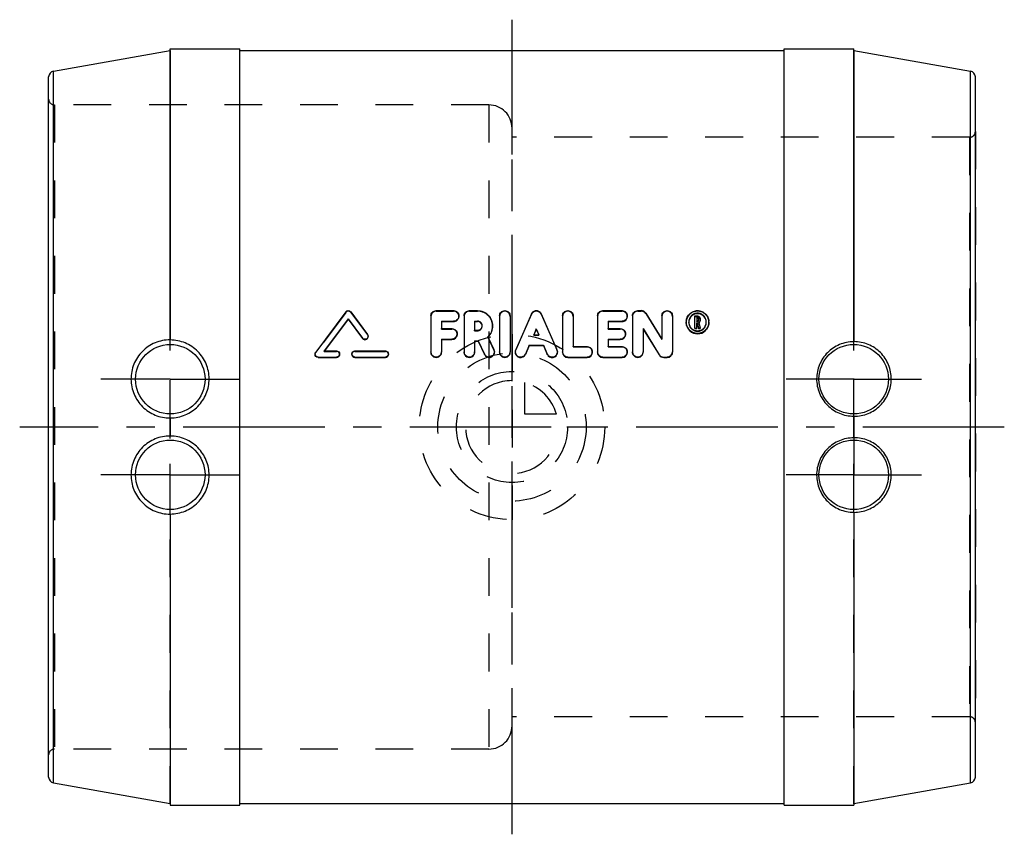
# Model space of a CAD drawing. Header units: millimetres. Extents: x 415 to 585, y 430 to 570.
import ezdxf

# ---------------------------------------------------------------- set-up
doc = ezdxf.new("R2010")
doc.units = ezdxf.units.MM
doc.header["$LTSCALE"] = 65.185185
doc.linetypes.add('CENTER', pattern=[0.6, 0.375, -0.075, 0.075, -0.075])
doc.linetypes.add('HIDDEN', pattern=[0.2, 0.1, -0.1])
for name, color, linetype in [('KOERPER', 7, 'CONTINUOUS'), ('KONST.EL_MIT_GEO', 7, 'CONTINUOUS'), ('KURVEN', 7, 'CONTINUOUS'), ('L1', 7, 'CONTINUOUS')]:
    doc.layers.add(name, color=color, linetype=linetype)

msp = doc.modelspace()

# ---------------------------------------------------------------- linework, layer by layer
at = {"layer": 'KOERPER', "color": 7, "linetype": 'Continuous'}
for p, q in [((420.83, 561.44), (440.96, 564.99)), ((440.96, 564.99), (440.96, 515.03)), ((441, 515.02), (441, 565.3)), ((441, 565.3), (453, 565.3)), ((453, 434.7), (453, 565.3)), ((453, 565), (547, 565)), ((547, 434.7), (547, 565.3)), ((547, 565.3), (559, 565.3)), ((559, 514.72), (559, 565.3)), ((559.04, 564.99), (559.04, 514.73)), ((559.04, 564.99), (579.17, 561.44)), ((420.83, 438.56), (420.83, 561.44)), ((579.17, 438.56), (579.17, 561.44)), ((420, 439.54), (420, 560.46)), ((580, 439.54), (580, 560.46)), ((440.96, 501.56), (440.96, 498.44)), ((441, 498.43), (441, 501.57)), ((559, 498.13), (559, 501.87)), ((559.04, 501.86), (559.04, 498.14)), ((440.96, 484.97), (440.96, 435.01)), ((441, 484.98), (441, 434.7)), ((559, 485.28), (559, 434.7)), ((559.04, 485.27), (559.04, 435.01)), ((420.83, 438.56), (440.96, 435.01)), ((559.04, 435.01), (579.17, 438.56)), ((441, 434.7), (453, 434.7)), ((453, 435), (547, 435)), ((547, 434.7), (559, 434.7))]:
    msp.add_line(p, q, dxfattribs=at)
at = {"layer": 'KOERPER', "color": 8, "linetype": 'HIDDEN'}
for p, q in [((440.96, 501.56), (440.96, 515.03)), ((441, 501.57), (441, 515.02)), ((559, 501.87), (559, 514.72)), ((559.04, 501.86), (559.04, 514.73)), ((440.96, 484.97), (440.96, 498.44)), ((441, 484.98), (441, 498.43)), ((559, 498.13), (559, 485.28)), ((559.04, 485.27), (559.04, 498.14))]:
    msp.add_line(p, q, dxfattribs=at)
at = {"layer": 'KOERPER', "color": 2, "linetype": 'CENTER'}
for p, q in [((441, 508.25), (429.02, 508.25)), ((441, 508.25), (452.98, 508.25)), ((559, 508.25), (547.32, 508.25)), ((559, 508.25), (570.68, 508.25)), ((441, 491.75), (429.02, 491.75)), ((441, 491.75), (452.98, 491.75)), ((559, 491.75), (547.32, 491.75)), ((559, 491.75), (570.68, 491.75))]:
    msp.add_line(p, q, dxfattribs=at)
at = {"layer": 'KOERPER', "color": 7, "linetype": 'Continuous'}
for centre in [(441, 508.25), (559, 508.25), (441, 491.75), (559, 491.75)]:
    msp.add_circle(centre, 6, dxfattribs=at)
for centre, start, end in [((421, 560.46), 100, 180), ((579, 560.46), 0, 80), ((421, 439.54), 180, 260), ((579, 439.54), 280, 360)]:
    msp.add_arc(centre, 1, start, end, dxfattribs=at)
for points, knots in [([(440.96, 515.03), (440.08, 515.04), (438.3, 514.69), (436.05, 513.18), (434.55, 510.91), (434.04, 508.25), (434.58, 505.61), (436.09, 503.38), (438.32, 501.9), (440.09, 501.55), (440.96, 501.56)], [0, 0, 0, 0, 0.124969, 0.250959, 0.376808, 0.502088, 0.626937, 0.751509, 0.875832, 1, 1, 1, 1]), ([(441, 501.57), (441.88, 501.57), (443.65, 501.93), (445.88, 503.44), (447.37, 505.69), (447.88, 508.32), (447.35, 510.94), (445.86, 513.17), (443.64, 514.67), (441.88, 515.02), (441, 515.02)], [0, 0, 0, 0, 0.125587, 0.251139, 0.376512, 0.501413, 0.625727, 0.749876, 0.874574, 1, 1, 1, 1]), ([(559, 514.72), (558.16, 514.72), (556.48, 514.38), (554.35, 512.95), (552.93, 510.82), (552.43, 508.32), (552.92, 505.8), (554.33, 503.65), (556.47, 502.21), (558.16, 501.87), (559, 501.87)], [0, 0, 0, 0, 0.125425, 0.250148, 0.37433, 0.498652, 0.623535, 0.748884, 0.874422, 1, 1, 1, 1]), ([(559.04, 514.73), (559.03, 514.73), (559.02, 514.73), (559.01, 514.73), (559, 514.73), (559, 514.73)], [0, 0, 0, 0, 0.720382, 0.926186, 1, 1, 1, 1]), ([(559.04, 501.86), (559.87, 501.85), (561.56, 502.18), (563.69, 503.6), (565.13, 505.73), (565.65, 508.25), (565.16, 510.79), (563.73, 512.96), (561.58, 514.4), (559.88, 514.73), (559.04, 514.73)], [0, 0, 0, 0, 0.124163, 0.248455, 0.373001, 0.497847, 0.623153, 0.749031, 0.875027, 1, 1, 1, 1]), ([(440.96, 501.56), (440.97, 501.56), (440.98, 501.56), (440.99, 501.56), (441, 501.56), (441, 501.56)], [0, 0, 0, 0, 0.714261, 0.9241, 1, 1, 1, 1]), ([(440.96, 498.44), (440.09, 498.45), (438.32, 498.1), (436.09, 496.62), (434.58, 494.39), (434.04, 491.75), (434.55, 489.09), (436.05, 486.82), (438.3, 485.31), (440.08, 484.96), (440.96, 484.97)], [0, 0, 0, 0, 0.124168, 0.248491, 0.373064, 0.497912, 0.623192, 0.749041, 0.875031, 1, 1, 1, 1]), ([(441, 484.98), (441.88, 484.98), (443.64, 485.33), (445.86, 486.83), (447.35, 489.06), (447.88, 491.68), (447.37, 494.31), (445.88, 496.56), (443.65, 498.07), (441.88, 498.43), (441, 498.43)], [0, 0, 0, 0, 0.125426, 0.250124, 0.374273, 0.498587, 0.623488, 0.748861, 0.874413, 1, 1, 1, 1]), ([(559, 498.13), (558.16, 498.13), (556.47, 497.79), (554.33, 496.35), (552.92, 494.2), (552.43, 491.68), (552.93, 489.18), (554.35, 487.05), (556.48, 485.62), (558.16, 485.28), (559, 485.28)], [0, 0, 0, 0, 0.125579, 0.251116, 0.376465, 0.501349, 0.625671, 0.749852, 0.874575, 1, 1, 1, 1]), ([(559.04, 498.14), (559.03, 498.14), (559.02, 498.15), (559.01, 498.14), (559, 498.14), (559, 498.14)], [0, 0, 0, 0, 0.71425, 0.924097, 1, 1, 1, 1]), ([(559.04, 485.27), (559.88, 485.27), (561.58, 485.6), (563.73, 487.04), (565.16, 489.21), (565.65, 491.75), (565.13, 494.27), (563.69, 496.4), (561.56, 497.82), (559.87, 498.15), (559.04, 498.14)], [0, 0, 0, 0, 0.124973, 0.250969, 0.376846, 0.502153, 0.626999, 0.751544, 0.875837, 1, 1, 1, 1]), ([(440.96, 484.97), (440.97, 484.97), (440.98, 484.97), (440.99, 484.97), (441, 484.97), (441, 484.97)], [0, 0, 0, 0, 0.720579, 0.92625, 1, 1, 1, 1])]:
    msp.add_open_spline(points, degree=3, knots=knots, dxfattribs=at)
at = {"layer": 'KOERPER', "color": 8, "linetype": 'HIDDEN'}
for points, knots in [([(441, 515.03), (441, 515.03), (440.99, 515.03), (440.98, 515.03), (440.97, 515.03), (440.96, 515.03)], [0, 0, 0, 0, 0.07375, 0.279421, 1, 1, 1, 1]), ([(559, 501.86), (559, 501.86), (559.01, 501.86), (559.02, 501.85), (559.03, 501.86), (559.04, 501.86)], [0, 0, 0, 0, 0.075903, 0.28575, 1, 1, 1, 1]), ([(441, 498.44), (441, 498.44), (440.99, 498.44), (440.98, 498.44), (440.97, 498.44), (440.96, 498.44)], [0, 0, 0, 0, 0.0759, 0.285739, 1, 1, 1, 1]), ([(559, 485.27), (559, 485.27), (559.01, 485.27), (559.02, 485.27), (559.03, 485.27), (559.04, 485.27)], [0, 0, 0, 0, 0.073814, 0.279618, 1, 1, 1, 1])]:
    msp.add_open_spline(points, degree=3, knots=knots, dxfattribs=at)
at = {"layer": 'KONST.EL_MIT_GEO', "color": 8, "linetype": 'HIDDEN'}
for p, q in [((441, 434.96), (441, 564.95)), ((559, 434.96), (559, 564.96)), ((420, 443.4), (420, 556.6)), ((421, 555.6), (421, 444.4)), ((496, 555.6), (421, 555.6)), ((496, 555.6), (496, 444.4)), ((500, 448.4), (500, 551.6)), ((580, 551), (580, 449)), ((579, 550), (500, 550)), ((579, 550), (579, 450)), ((471.29, 519.78), (466.11, 512.84)), ((471.29, 519.78), (471.29, 519.88)), ((472.15, 519.78), (472.15, 519.88)), ((472.15, 519.78), (475.04, 515.92)), ((486.91, 520), (486.91, 520.09)), ((486.91, 520), (489.92, 520)), ((489.92, 520), (489.93, 520.09)), ((490.83, 519.09), (490.83, 519.18)), ((492.64, 520), (492.64, 520.09)), ((492.64, 520), (494.05, 520)), ((494.05, 520), (494.05, 520.09)), ((503.37, 519.46), (500.65, 513.27)), ((503.37, 519.46), (503.37, 519.55)), ((505.03, 519.46), (505.03, 519.55)), ((505.03, 519.46), (507.76, 513.27)), ((515.68, 520), (515.68, 520.09)), ((515.68, 520), (519, 520)), ((519, 520), (519, 520.09)), ((519.91, 519.09), (519.91, 519.18)), ((521.72, 520), (521.72, 520.09)), ((521.72, 520), (522.32, 520)), ((522.32, 520), (522.32, 520.09)), ((523.09, 519.57), (523.09, 519.66)), ((523.09, 519.57), (525.89, 515.1)), ((531.58, 519.09), (532.04, 519.09)), ((532.04, 519.09), (532.04, 519.18)), ((487.81, 516.91), (487.81, 516.98)), ((487.81, 516.91), (489.62, 516.91)), ((489.62, 516.91), (489.62, 516.98)), ((494.84, 517.4), (494.84, 517.48)), ((496.65, 517.4), (496.65, 517.48)), ((516.59, 516.91), (516.59, 516.98)), ((516.59, 516.91), (518.7, 516.91)), ((518.7, 516.91), (518.7, 516.98)), ((530.08, 518.04), (530.08, 518.12)), ((530.53, 518.04), (530.53, 518.12)), ((531.89, 518.19), (531.89, 518.27)), ((531.89, 518.19), (532.04, 518.19)), ((531.98, 517.89), (531.98, 517.97)), ((532.04, 518.19), (532.04, 518.27)), ((532.19, 518.34), (532.19, 518.42)), ((532.27, 517.95), (532.27, 518.04)), ((532.27, 517.95), (532.49, 516.98)), ((532.49, 518.34), (532.49, 518.42)), ((533.55, 518.04), (533.55, 518.12)), ((534, 518.04), (534, 518.12)), ((475.04, 515.92), (475.04, 515.99)), ((475.15, 515.6), (475.15, 515.67)), ((490.53, 516), (490.53, 516.07)), ((493.55, 516.61), (493.55, 516.69)), ((493.55, 516.61), (494.05, 516.61)), ((494.05, 516.61), (494.05, 516.69)), ((495.83, 515.51), (495.83, 515.58)), ((495.83, 515.51), (496.87, 513.29)), ((503.76, 515.85), (503.76, 515.92)), ((503.79, 515.91), (503.76, 515.85)), ((503.76, 515.85), (504.64, 515.85)), ((504.62, 515.91), (504.64, 515.85)), ((504.64, 515.85), (504.64, 515.92)), ((519.61, 516), (519.61, 516.07)), ((525.89, 515.1), (525.89, 515.17)), ((510.55, 513.81), (510.55, 513.88)), ((510.55, 513.81), (512.96, 513.81)), ((512.96, 513.81), (512.97, 513.88)), ((516.59, 513.81), (516.59, 513.88)), ((516.59, 513.81), (519, 513.81)), ((519, 513.81), (519, 513.88)), ((466, 512.58), (466, 512.53)), ((466.11, 512.84), (466.11, 512.9)), ((467.63, 513.12), (467.58, 513.06)), ((467.58, 513.06), (467.58, 513.12)), ((467.58, 513.06), (469.7, 513.06)), ((469.7, 513.06), (469.7, 513.12)), ((470.23, 512.53), (470.23, 512.59)), ((472.34, 512.59), (472.34, 512.53)), ((472.87, 513.06), (472.87, 513.12)), ((472.87, 513.06), (478.15, 513.06)), ((478.15, 513.06), (478.15, 513.12)), ((478.68, 512.53), (478.68, 512.59)), ((486, 512.91), (486, 512.97)), ((487.81, 512.91), (487.81, 512.97)), ((491.74, 512.91), (491.74, 512.97)), ((493.55, 512.91), (493.55, 512.97)), ((496.87, 513.29), (496.87, 513.35)), ((496.95, 512.91), (496.95, 512.96)), ((497.86, 512.91), (497.86, 512.97)), ((499.67, 512.91), (499.67, 512.97)), ((500.58, 512.96), (500.58, 512.91)), ((500.65, 513.27), (500.65, 513.33)), ((507.76, 513.27), (507.76, 513.33)), ((507.83, 512.91), (507.83, 512.96)), ((508.74, 512.91), (508.74, 512.97)), ((513.87, 512.91), (513.87, 512.97)), ((514.78, 512.91), (514.78, 512.97)), ((519.91, 512.91), (519.91, 512.97)), ((520.81, 512.91), (520.81, 512.97)), ((522.62, 512.91), (522.62, 512.97)), ((527.7, 512.91), (527.7, 512.97)), ((579, 450), (500, 450)), ((496, 444.4), (421, 444.4))]:
    msp.add_line(p, q, dxfattribs=at)
at = {"layer": 'KONST.EL_MIT_GEO', "color": 7, "linetype": 'Continuous'}
for p, q in [((471.29, 519.88), (466.11, 512.9)), ((471.72, 518.68), (467.58, 513.12)), ((471.72, 518.59), (467.63, 513.12)), ((471.72, 518.59), (471.72, 518.68)), ((471.72, 518.68), (474.2, 515.35)), ((471.72, 518.59), (474.2, 515.28)), ((472.15, 519.88), (475.04, 515.99)), ((486, 519.18), (486, 512.97)), ((486.91, 520.09), (489.93, 520.09)), ((491.74, 519.18), (491.74, 512.97)), ((492.64, 520.09), (494.05, 520.09)), ((497.86, 519.18), (497.86, 512.97)), ((499.67, 519.18), (499.67, 512.97)), ((503.37, 519.55), (500.65, 513.33)), ((505.03, 519.55), (507.76, 513.33)), ((508.74, 519.18), (508.74, 512.97)), ((510.55, 519.18), (510.55, 513.88)), ((514.78, 519.18), (514.78, 512.97)), ((515.68, 520.09), (519, 520.09)), ((520.81, 519.18), (520.81, 512.97)), ((521.72, 520.09), (522.32, 520.09)), ((523.09, 519.66), (525.89, 515.17)), ((525.89, 519.18), (525.89, 515.17)), ((527.7, 519.18), (527.7, 512.97)), ((531.58, 519.18), (532.04, 519.18)), ((531.58, 516.98), (531.58, 519.18)), ((531.89, 518.88), (532.04, 518.88)), ((531.89, 518.88), (531.89, 518.27)), ((531.89, 518.79), (532.04, 518.79)), ((532.04, 518.79), (532.04, 518.88)), ((532.19, 518.73), (532.19, 518.42)), ((532.49, 518.73), (532.49, 518.42)), ((487.81, 518.27), (487.81, 516.98)), ((487.81, 518.27), (489.92, 518.27)), ((487.81, 518.19), (489.92, 518.19)), ((487.81, 516.98), (489.62, 516.98)), ((489.92, 518.19), (489.92, 518.27)), ((493.55, 518.27), (493.55, 516.69)), ((493.55, 518.27), (494.05, 518.27)), ((493.55, 518.19), (494.05, 518.19)), ((494.05, 518.19), (494.05, 518.27)), ((504.2, 516.92), (503.76, 515.92)), ((504.2, 516.85), (503.79, 515.91)), ((504.2, 516.85), (504.2, 516.92)), ((504.2, 516.92), (504.64, 515.92)), ((504.2, 516.85), (504.62, 515.91)), ((516.59, 518.27), (516.59, 516.98)), ((516.59, 518.27), (519, 518.27)), ((516.59, 518.19), (519, 518.19)), ((516.59, 516.98), (518.7, 516.98)), ((519, 518.19), (519, 518.27)), ((522.62, 516.98), (522.62, 512.97)), ((522.62, 516.98), (525.42, 512.48)), ((522.62, 516.9), (525.42, 512.43)), ((531.58, 517.06), (531.89, 517.06)), ((531.58, 516.98), (531.89, 516.98)), ((531.89, 518.27), (532.04, 518.27)), ((531.89, 517.97), (531.98, 517.97)), ((531.89, 516.98), (531.89, 517.97)), ((531.89, 517.89), (531.98, 517.89)), ((531.98, 517.97), (532, 517.87)), ((531.98, 517.89), (532.18, 516.98)), ((532, 517.87), (532.18, 517.06)), ((532.18, 517.06), (532.49, 517.06)), ((532.18, 516.98), (532.18, 517.06)), ((532.18, 516.98), (532.49, 516.98)), ((532.27, 518.04), (532.49, 517.06)), ((532.49, 516.98), (532.49, 517.06)), ((474.2, 515.28), (474.2, 515.35)), ((487.81, 515.16), (487.81, 512.97)), ((487.81, 515.16), (489.62, 515.16)), ((489.62, 515.09), (489.62, 515.16)), ((493.55, 516.69), (494.05, 516.69)), ((495.83, 515.58), (496.87, 513.35)), ((503.76, 515.92), (504.64, 515.92)), ((516.59, 515.16), (516.59, 513.88)), ((516.59, 515.16), (518.7, 515.16)), ((518.7, 515.09), (518.7, 515.16)), ((487.81, 515.09), (489.62, 515.09)), ((493.55, 514.87), (493.55, 512.97)), ((493.55, 514.87), (494.17, 514.87)), ((493.55, 514.8), (494.17, 514.8)), ((494.17, 514.8), (494.17, 514.87)), ((494.17, 514.87), (495.23, 512.58)), ((494.17, 514.8), (495.23, 512.52)), ((502.97, 514.1), (502.31, 512.6)), ((502.97, 514.04), (502.31, 512.54)), ((502.97, 514.04), (502.97, 514.1)), ((502.97, 514.1), (505.44, 514.1)), ((502.97, 514.04), (505.44, 514.04)), ((505.44, 514.04), (505.44, 514.1)), ((505.44, 514.1), (506.1, 512.6)), ((505.44, 514.04), (506.1, 512.54)), ((510.55, 513.88), (512.97, 513.88)), ((516.59, 515.09), (518.7, 515.09)), ((516.59, 513.88), (519, 513.88)), ((466.53, 512), (466.53, 512.06)), ((466.53, 512.06), (469.7, 512.06)), ((466.53, 512), (469.7, 512)), ((467.58, 513.12), (469.7, 513.12)), ((469.7, 512), (469.7, 512.06)), ((472.87, 513.12), (478.15, 513.12)), ((472.87, 512), (472.87, 512.06)), ((472.87, 512.06), (478.15, 512.06)), ((472.87, 512), (478.15, 512)), ((478.15, 512), (478.15, 512.06)), ((495.23, 512.52), (495.23, 512.58)), ((502.31, 512.54), (502.31, 512.6)), ((506.1, 512.54), (506.1, 512.6)), ((509.64, 512), (509.64, 512.06)), ((509.64, 512.06), (512.96, 512.06)), ((509.64, 512), (512.96, 512)), ((512.96, 512), (512.96, 512.06)), ((515.68, 512.06), (519, 512.06)), ((515.68, 512), (515.68, 512.06)), ((515.68, 512), (519, 512)), ((519, 512), (519, 512.06)), ((525.42, 512.43), (525.42, 512.48)), ((526.19, 512.06), (526.79, 512.06)), ((526.19, 512), (526.19, 512.06)), ((526.19, 512), (526.79, 512)), ((526.79, 512), (526.79, 512.06))]:
    msp.add_line(p, q, dxfattribs=at)
at = {"layer": 'KONST.EL_MIT_GEO', "color": 8, "linetype": 'HIDDEN'}
for centre, radius, start, end in [((440.95, 565.04), 0.05, 280, 360), ((421, 556.6), 1, 180, 270), ((496, 551.6), 4, 0, 90), ((579, 551), 1, 270, 360), ((471.72, 519.46), 0.537, 36.7613, 143.2397), ((486.91, 519.09), 0.906, 90.0149, 179.9876), ((489.92, 519.09), 0.906, 0.0002, 89.9988), ((492.64, 519.09), 0.906, 90.0149, 179.9876), ((494.05, 517.4), 2.6, 359.9396, 89.9992), ((498.76, 519.09), 0.906, 359.9965, 180.0035), ((504.2, 519.09), 0.906, 23.75, 156.25), ((509.64, 519.09), 0.906, 359.9965, 180.0035), ((515.68, 519.09), 0.906, 90.0149, 179.9876), ((519, 519.09), 0.906, 0.0002, 89.9988), ((521.72, 519.09), 0.906, 90.0149, 179.9876), ((522.32, 519.09), 0.906, 32, 90), ((526.79, 519.09), 0.906, 359.9965, 180.0035), ((532.04, 518.04), 1.96, 359.9984, 180.0016), ((532.04, 518.64), 0.453, 359.975, 90.025), ((489.62, 516), 0.906, 0.0036, 89.9988), ((494.05, 517.4), 0.789, 269.9952, 12.1899), ((494.09, 517.4), 2.56, 359.2809, 359.9971), ((518.7, 516), 0.906, 0.0036, 89.9988), ((532.07, 518.04), 1.99, 179.979, 184.7052), ((532.02, 518.04), 1.5, 169.4118, 178.5659), ((532.09, 518.04), 1.57, 178.5345, 180.0024), ((532.04, 518.04), 1.51, 180.001, 359.999), ((532.04, 518.34), 0.151, 270, 360), ((532.03, 518.35), 0.461, 301.5815, 303.9904), ((532.05, 518.04), 1.49, 1.449, 10.5534), ((531.98, 518.04), 1.57, 359.9973, 1.483), ((532.01, 518.04), 1.99, 355.2897, 0.0197), ((474.63, 515.6), 0.521, 355.8063, 359.9969), ((489.62, 516), 0.91, 357.1981, 359.9994), ((493.99, 517.46), 2.69, 313.3123, 313.9994), ((494, 517.45), 2.67, 313.9998, 314.4073), ((518.7, 516), 0.91, 357.1981, 359.9994), ((512.96, 512.91), 0.906, 357.2118, 89.9989), ((519, 512.91), 0.906, 357.2118, 89.9989), ((469.7, 512.53), 0.526, 356.7606, 90.006), ((472.87, 512.53), 0.528, 89.9946, 179.9943), ((478.15, 512.53), 0.526, 356.7606, 90.006), ((496.03, 512.91), 0.923, 357.1806, 359.9804), ((506.91, 512.91), 0.924, 355.9294, 359.9817), ((579, 449), 1, 0, 90), ((496, 448.4), 4, 270, 360), ((421, 443.4), 1, 90, 180), ((440.95, 434.96), 0.05, 0, 80)]:
    msp.add_arc(centre, radius, start, end, dxfattribs=at)
at = {"layer": 'KONST.EL_MIT_GEO', "color": 7, "linetype": 'Continuous'}
for centre, radius, start, end in [((559.05, 565.04), 0.05, 180, 260), ((489.92, 519.09), 0.906, 269.9993, 0.0002), ((519, 519.09), 0.906, 269.9993, 0.0002), ((522.32, 519.19), 0.905, 31.8199, 89.956), ((532.04, 518.04), 1.51, 10.5738, 169.3912), ((494.05, 517.4), 0.79, 12.1899, 90.0024), ((494.05, 517.4), 2.6, 314.4536, 359.2077), ((532.01, 518.12), 1.93, 175.2579, 180.0986), ((532.04, 518.04), 1.96, 184.7972, 355.2027), ((532.04, 518.34), 0.452, 303.9897, 359.9967), ((532.06, 518.12), 1.94, 359.9065, 4.7508), ((474.62, 515.6), 0.528, 216.7694, 355.7913), ((489.62, 516), 0.906, 269.9935, 357.1945), ((518.7, 516), 0.906, 269.9935, 357.1945), ((466.53, 512.59), 0.532, 173.8906, 180.1405), ((469.7, 512.53), 0.528, 269.993, 356.7606), ((472.87, 512.59), 0.535, 176.6932, 180.0002), ((472.87, 512.53), 0.528, 179.9943, 270.0062), ((478.15, 512.53), 0.528, 269.993, 356.7606), ((486.91, 512.91), 0.906, 179.9971, 0.0029), ((492.64, 512.91), 0.906, 179.9971, 0.0029), ((496.05, 512.91), 0.906, 204.9945, 357.1135), ((498.76, 512.91), 0.906, 179.9971, 0.0029), ((501.49, 512.97), 0.917, 178.3095, 180.0157), ((501.48, 512.91), 0.906, 180.006, 336.2566), ((506.93, 512.91), 0.906, 203.7445, 355.8606), ((509.64, 512.91), 0.906, 180.0158, 269.9838), ((512.96, 512.91), 0.906, 269.9938, 357.2118), ((515.68, 512.91), 0.906, 180.0158, 269.9838), ((519, 512.91), 0.906, 269.9938, 357.2118), ((521.72, 512.91), 0.906, 179.9971, 0.0029), ((526.19, 512.96), 0.905, 211.8203, 269.9557), ((526.19, 512.91), 0.906, 212, 270), ((526.79, 512.91), 0.906, 270.0158, 359.9875), ((559.05, 434.96), 0.05, 100, 180)]:
    msp.add_arc(centre, radius, start, end, dxfattribs=at)
for points, knots in [([(471.29, 519.88), (471.34, 519.94), (471.47, 520.05), (471.72, 520.11), (471.97, 520.05), (472.1, 519.94), (472.15, 519.88)], [0, 0, 0, 0, 0.247881, 0.499983, 0.752098, 1, 1, 1, 1]), ([(486, 519.18), (486, 519.3), (486.05, 519.53), (486.24, 519.84), (486.54, 520.04), (486.79, 520.09), (486.91, 520.09)], [0, 0, 0, 0, 0.245163, 0.492726, 0.744622, 1, 1, 1, 1]), ([(490.83, 519.18), (490.83, 519.07), (490.78, 518.83), (490.59, 518.53), (490.29, 518.32), (490.04, 518.27), (489.92, 518.27)], [0, 0, 0, 0, 0.245036, 0.493021, 0.745017, 1, 1, 1, 1]), ([(489.93, 520.09), (490.05, 520.09), (490.29, 520.04), (490.59, 519.84), (490.78, 519.53), (490.83, 519.3), (490.83, 519.18)], [0, 0, 0, 0, 0.255364, 0.50724, 0.754871, 1, 1, 1, 1]), ([(491.74, 519.18), (491.74, 519.3), (491.78, 519.53), (491.98, 519.84), (492.28, 520.04), (492.52, 520.09), (492.64, 520.09)], [0, 0, 0, 0, 0.245163, 0.492726, 0.744622, 1, 1, 1, 1]), ([(494.05, 520.09), (494.39, 520.09), (495.09, 519.95), (495.95, 519.36), (496.52, 518.49), (496.65, 517.81), (496.65, 517.48)], [0, 0, 0, 0, 0.254702, 0.506147, 0.753897, 1, 1, 1, 1]), ([(497.86, 519.18), (497.86, 519.3), (497.9, 519.53), (498.1, 519.84), (498.4, 520.04), (498.76, 520.12), (499.13, 520.04), (499.43, 519.84), (499.62, 519.53), (499.67, 519.3), (499.67, 519.18)], [0, 0, 0, 0, 0.122586, 0.246378, 0.372329, 0.499998, 0.627667, 0.75362, 0.877413, 1, 1, 1, 1]), ([(503.37, 519.55), (503.44, 519.71), (503.68, 519.99), (504.2, 520.15), (504.73, 519.99), (504.96, 519.71), (505.03, 519.55)], [0, 0, 0, 0, 0.247251, 0.500024, 0.752778, 1, 1, 1, 1]), ([(508.74, 519.18), (508.74, 519.3), (508.78, 519.53), (508.98, 519.84), (509.28, 520.04), (509.64, 520.12), (510.01, 520.04), (510.31, 519.84), (510.5, 519.53), (510.55, 519.3), (510.55, 519.18)], [0, 0, 0, 0, 0.122586, 0.246378, 0.372329, 0.499998, 0.627667, 0.75362, 0.877413, 1, 1, 1, 1]), ([(514.78, 519.18), (514.78, 519.3), (514.82, 519.53), (515.02, 519.84), (515.32, 520.04), (515.56, 520.09), (515.68, 520.09)], [0, 0, 0, 0, 0.245163, 0.492726, 0.744622, 1, 1, 1, 1]), ([(519, 520.09), (519.12, 520.09), (519.37, 520.04), (519.67, 519.84), (519.86, 519.53), (519.91, 519.3), (519.91, 519.18)], [0, 0, 0, 0, 0.255364, 0.50724, 0.754871, 1, 1, 1, 1]), ([(519.91, 519.18), (519.91, 519.07), (519.86, 518.83), (519.67, 518.53), (519.36, 518.32), (519.12, 518.27), (519, 518.27)], [0, 0, 0, 0, 0.245036, 0.493021, 0.745017, 1, 1, 1, 1]), ([(520.81, 519.18), (520.81, 519.3), (520.86, 519.53), (521.06, 519.84), (521.36, 520.04), (521.6, 520.09), (521.72, 520.09)], [0, 0, 0, 0, 0.245163, 0.492726, 0.744622, 1, 1, 1, 1]), ([(525.89, 519.18), (525.89, 519.3), (525.93, 519.53), (526.13, 519.84), (526.43, 520.04), (526.79, 520.12), (527.16, 520.04), (527.46, 519.84), (527.65, 519.53), (527.7, 519.3), (527.7, 519.18)], [0, 0, 0, 0, 0.122586, 0.246378, 0.372329, 0.499998, 0.627667, 0.75362, 0.877413, 1, 1, 1, 1]), ([(530.08, 518.28), (530.1, 518.52), (530.23, 519), (530.66, 519.59), (531.3, 520), (532.04, 520.14), (532.78, 520), (533.41, 519.59), (533.85, 519), (533.97, 518.52), (533.99, 518.28)], [0, 0, 0, 0, 0.12285, 0.246778, 0.372622, 0.499997, 0.627372, 0.75322, 0.87715, 1, 1, 1, 1]), ([(533.55, 518.12), (533.55, 518.31), (533.47, 518.71), (533.14, 519.21), (532.64, 519.56), (532.04, 519.68), (531.43, 519.56), (530.93, 519.21), (530.6, 518.71), (530.53, 518.31), (530.53, 518.12)], [0, 0, 0, 0, 0.122871, 0.246744, 0.37257, 0.499999, 0.627425, 0.75325, 0.877123, 1, 1, 1, 1]), ([(532.04, 519.18), (532.16, 519.18), (532.4, 519.08), (532.49, 518.84), (532.49, 518.73)], [0, 0, 0, 0, 0.506479, 1, 1, 1, 1]), ([(532.19, 518.73), (532.19, 518.77), (532.16, 518.85), (532.08, 518.88), (532.04, 518.88)], [0, 0, 0, 0, 0.493552, 1, 1, 1, 1]), ([(532.19, 518.64), (532.19, 518.67), (532.17, 518.74), (532.11, 518.78), (532.08, 518.79)], [0, 0, 0, 0, 0.50451, 1, 1, 1, 1]), ([(489.62, 516.98), (489.74, 516.98), (489.98, 516.93), (490.28, 516.73), (490.48, 516.43), (490.53, 516.19), (490.53, 516.07)], [0, 0, 0, 0, 0.253722, 0.505028, 0.753388, 1, 1, 1, 1]), ([(494.84, 517.48), (494.84, 517.58), (494.8, 517.79), (494.63, 518.05), (494.36, 518.23), (494.15, 518.27), (494.05, 518.27)], [0, 0, 0, 0, 0.245967, 0.494035, 0.745584, 1, 1, 1, 1]), ([(494.05, 516.69), (494.25, 516.69), (494.67, 516.86), (494.84, 517.28), (494.84, 517.48)], [0, 0, 0, 0, 0.505431, 1, 1, 1, 1]), ([(496.65, 517.48), (496.65, 517.13), (496.51, 516.42), (496.09, 515.82), (495.83, 515.58)], [0, 0, 0, 0, 0.497002, 1, 1, 1, 1]), ([(518.7, 516.98), (518.82, 516.98), (519.06, 516.93), (519.36, 516.73), (519.56, 516.43), (519.61, 516.19), (519.61, 516.07)], [0, 0, 0, 0, 0.253722, 0.505028, 0.753388, 1, 1, 1, 1]), ([(534, 518.12), (534, 517.87), (533.9, 517.36), (533.47, 516.7), (532.82, 516.26), (532.04, 516.1), (531.25, 516.26), (530.6, 516.7), (530.17, 517.36), (530.07, 517.87), (530.08, 518.12)], [0, 0, 0, 0, 0.122783, 0.246982, 0.372915, 0.5, 0.627085, 0.75302, 0.877218, 1, 1, 1, 1]), ([(530.53, 518.12), (530.53, 517.93), (530.6, 517.53), (530.93, 517.03), (531.44, 516.69), (532.04, 516.56), (532.64, 516.69), (533.14, 517.03), (533.47, 517.53), (533.55, 517.93), (533.55, 518.12)], [0, 0, 0, 0, 0.122798, 0.246944, 0.372864, 0.499999, 0.62713, 0.75305, 0.877196, 1, 1, 1, 1]), ([(532.04, 518.27), (532.08, 518.27), (532.16, 518.31), (532.19, 518.39), (532.19, 518.42)], [0, 0, 0, 0, 0.506183, 1, 1, 1, 1]), ([(532.49, 518.42), (532.49, 518.35), (532.45, 518.19), (532.34, 518.08), (532.27, 518.04)], [0, 0, 0, 0, 0.495986, 1, 1, 1, 1]), ([(475.15, 515.67), (475.15, 515.56), (475.08, 515.34), (474.8, 515.13), (474.45, 515.13), (474.26, 515.27), (474.2, 515.35)], [0, 0, 0, 0, 0.246632, 0.496887, 0.749485, 1, 1, 1, 1]), ([(490.53, 516.07), (490.53, 515.96), (490.48, 515.72), (490.28, 515.42), (489.98, 515.21), (489.74, 515.16), (489.62, 515.16)], [0, 0, 0, 0, 0.246542, 0.495191, 0.746586, 1, 1, 1, 1]), ([(519.61, 516.07), (519.61, 515.96), (519.56, 515.72), (519.36, 515.42), (519.06, 515.21), (518.82, 515.16), (518.7, 515.16)], [0, 0, 0, 0, 0.246542, 0.495191, 0.746586, 1, 1, 1, 1]), ([(512.97, 513.88), (513.08, 513.88), (513.32, 513.83), (513.63, 513.62), (513.82, 513.32), (513.87, 513.08), (513.87, 512.97)], [0, 0, 0, 0, 0.252413, 0.503245, 0.752182, 1, 1, 1, 1]), ([(519, 513.88), (519.12, 513.88), (519.36, 513.83), (519.66, 513.62), (519.86, 513.32), (519.91, 513.08), (519.91, 512.97)], [0, 0, 0, 0, 0.252413, 0.503245, 0.752182, 1, 1, 1, 1]), ([(466.53, 512.06), (466.39, 512.06), (466.11, 512.17), (466, 512.45), (466, 512.58)], [0, 0, 0, 0, 0.502755, 1, 1, 1, 1]), ([(466.53, 512), (466.39, 512), (466.11, 512.11), (466, 512.39), (466, 512.53)], [0, 0, 0, 0, 0.499084, 1, 1, 1, 1]), ([(469.7, 513.12), (469.83, 513.12), (470.12, 513), (470.23, 512.72), (470.23, 512.59)], [0, 0, 0, 0, 0.502848, 1, 1, 1, 1]), ([(470.23, 512.59), (470.23, 512.45), (470.12, 512.17), (469.83, 512.06), (469.7, 512.06)], [0, 0, 0, 0, 0.497245, 1, 1, 1, 1]), ([(472.34, 512.62), (472.35, 512.75), (472.47, 513.01), (472.74, 513.12), (472.87, 513.12)], [0, 0, 0, 0, 0.497174, 1, 1, 1, 1]), ([(472.87, 512.06), (472.73, 512.06), (472.45, 512.17), (472.34, 512.45), (472.34, 512.59)], [0, 0, 0, 0, 0.502753, 1, 1, 1, 1]), ([(478.15, 513.12), (478.29, 513.12), (478.57, 513), (478.68, 512.72), (478.68, 512.59)], [0, 0, 0, 0, 0.502848, 1, 1, 1, 1]), ([(478.68, 512.59), (478.68, 512.45), (478.57, 512.17), (478.29, 512.06), (478.15, 512.06)], [0, 0, 0, 0, 0.497245, 1, 1, 1, 1]), ([(487.81, 512.97), (487.81, 512.85), (487.77, 512.61), (487.57, 512.31), (487.26, 512.1), (486.91, 512.03), (486.55, 512.1), (486.25, 512.31), (486.05, 512.61), (486, 512.85), (486, 512.97)], [0, 0, 0, 0, 0.123903, 0.248463, 0.373931, 0.5, 0.626069, 0.751537, 0.876097, 1, 1, 1, 1]), ([(493.55, 512.97), (493.55, 512.85), (493.5, 512.61), (493.3, 512.31), (493, 512.1), (492.64, 512.03), (492.28, 512.1), (491.98, 512.31), (491.78, 512.61), (491.74, 512.85), (491.74, 512.97)], [0, 0, 0, 0, 0.123903, 0.248463, 0.373931, 0.5, 0.626069, 0.751537, 0.876097, 1, 1, 1, 1]), ([(496.95, 512.96), (496.95, 512.77), (496.81, 512.35), (496.26, 512.01), (495.61, 512.08), (495.31, 512.4), (495.23, 512.58)], [0, 0, 0, 0, 0.247976, 0.498604, 0.75031, 1, 1, 1, 1]), ([(499.67, 512.97), (499.67, 512.85), (499.62, 512.61), (499.42, 512.31), (499.12, 512.1), (498.76, 512.03), (498.4, 512.1), (498.1, 512.31), (497.9, 512.61), (497.86, 512.85), (497.86, 512.97)], [0, 0, 0, 0, 0.123903, 0.248463, 0.373931, 0.5, 0.626069, 0.751537, 0.876097, 1, 1, 1, 1]), ([(502.31, 512.6), (502.23, 512.41), (501.93, 512.09), (501.28, 512), (500.72, 512.35), (500.58, 512.76), (500.58, 512.96)], [0, 0, 0, 0, 0.249625, 0.501328, 0.751999, 1, 1, 1, 1]), ([(507.83, 512.96), (507.83, 512.76), (507.69, 512.35), (507.13, 512), (506.48, 512.09), (506.18, 512.41), (506.1, 512.6)], [0, 0, 0, 0, 0.248002, 0.498672, 0.750375, 1, 1, 1, 1]), ([(509.64, 512.06), (509.41, 512.05), (508.93, 512.25), (508.74, 512.73), (508.74, 512.97)], [0, 0, 0, 0, 0.502855, 1, 1, 1, 1]), ([(513.87, 512.97), (513.87, 512.85), (513.82, 512.61), (513.63, 512.31), (513.32, 512.1), (513.08, 512.06), (512.96, 512.06)], [0, 0, 0, 0, 0.247767, 0.496932, 0.747829, 1, 1, 1, 1]), ([(515.68, 512.06), (515.45, 512.05), (514.97, 512.25), (514.78, 512.73), (514.78, 512.97)], [0, 0, 0, 0, 0.502855, 1, 1, 1, 1]), ([(519.91, 512.97), (519.91, 512.85), (519.86, 512.61), (519.66, 512.31), (519.36, 512.1), (519.12, 512.06), (519, 512.06)], [0, 0, 0, 0, 0.247767, 0.496932, 0.747829, 1, 1, 1, 1]), ([(522.62, 512.97), (522.63, 512.85), (522.58, 512.61), (522.38, 512.31), (522.08, 512.1), (521.72, 512.03), (521.36, 512.1), (521.06, 512.31), (520.86, 512.61), (520.81, 512.85), (520.81, 512.97)], [0, 0, 0, 0, 0.123903, 0.248463, 0.373931, 0.5, 0.626069, 0.751537, 0.876097, 1, 1, 1, 1]), ([(527.7, 512.97), (527.7, 512.85), (527.65, 512.61), (527.45, 512.31), (527.15, 512.1), (526.91, 512.06), (526.79, 512.06)], [0, 0, 0, 0, 0.247804, 0.496896, 0.747825, 1, 1, 1, 1])]:
    msp.add_open_spline(points, degree=3, knots=knots, dxfattribs=at)
for points in [[(532.08, 518.79), (532.06, 518.79), (532.05, 518.79), (532.04, 518.79)], [(475.04, 515.99), (475.11, 515.9), (475.15, 515.78), (475.15, 515.67)], [(466, 512.64), (466.01, 512.74), (466.05, 512.83), (466.11, 512.9)], [(496.87, 513.35), (496.92, 513.23), (496.95, 513.1), (496.95, 512.96)], [(500.58, 512.99), (500.58, 513.11), (500.61, 513.23), (500.65, 513.33)], [(507.76, 513.33), (507.81, 513.22), (507.83, 513.09), (507.83, 512.96)]]:
    msp.add_open_spline(points, degree=3, dxfattribs=at)
at = {"layer": 'KONST.EL_MIT_GEO', "color": 8, "linetype": 'HIDDEN'}
for points in [[(475.04, 515.92), (475.11, 515.83), (475.15, 515.71), (475.15, 515.6)], [(500.58, 512.91), (500.58, 513.03), (500.6, 513.16), (500.65, 513.27)], [(507.76, 513.27), (507.81, 513.16), (507.83, 513.03), (507.83, 512.91)]]:
    msp.add_open_spline(points, degree=3, dxfattribs=at)
for points, knots in [([(466, 512.53), (466, 512.61), (466.03, 512.73), (466.09, 512.82), (466.11, 512.84)], [0, 0, 0, 0, 0.739635, 1, 1, 1, 1]), ([(496.87, 513.29), (496.88, 513.26), (496.93, 513.14), (496.95, 513), (496.95, 512.91)], [0, 0, 0, 0, 0.253728, 1, 1, 1, 1])]:
    msp.add_open_spline(points, degree=3, knots=knots, dxfattribs=at)
at = {"layer": 'KURVEN', "color": 8, "linetype": 'HIDDEN'}
for p, q in [((500, 516), (500, 484)), ((502.2, 502.2), (502.2, 507.69)), ((507.69, 502.2), (502.2, 502.2)), ((516, 500), (484, 500))]:
    msp.add_line(p, q, dxfattribs=at)
for radius in [16, 12.8, 9.6]:
    msp.add_circle((500, 500), radius, dxfattribs=at)
for start, end in [(90, 360), (15.962, 74.038)]:
    msp.add_arc((500, 500), 8, start, end, dxfattribs=at)
at = {"layer": 'L1', "color": 2, "linetype": 'CENTER'}
for p, q in [((500, 429.7), (500, 570.3)), ((585, 500), (415, 500))]:
    msp.add_line(p, q, dxfattribs=at)

doc.saveas('drawing.dxf')
